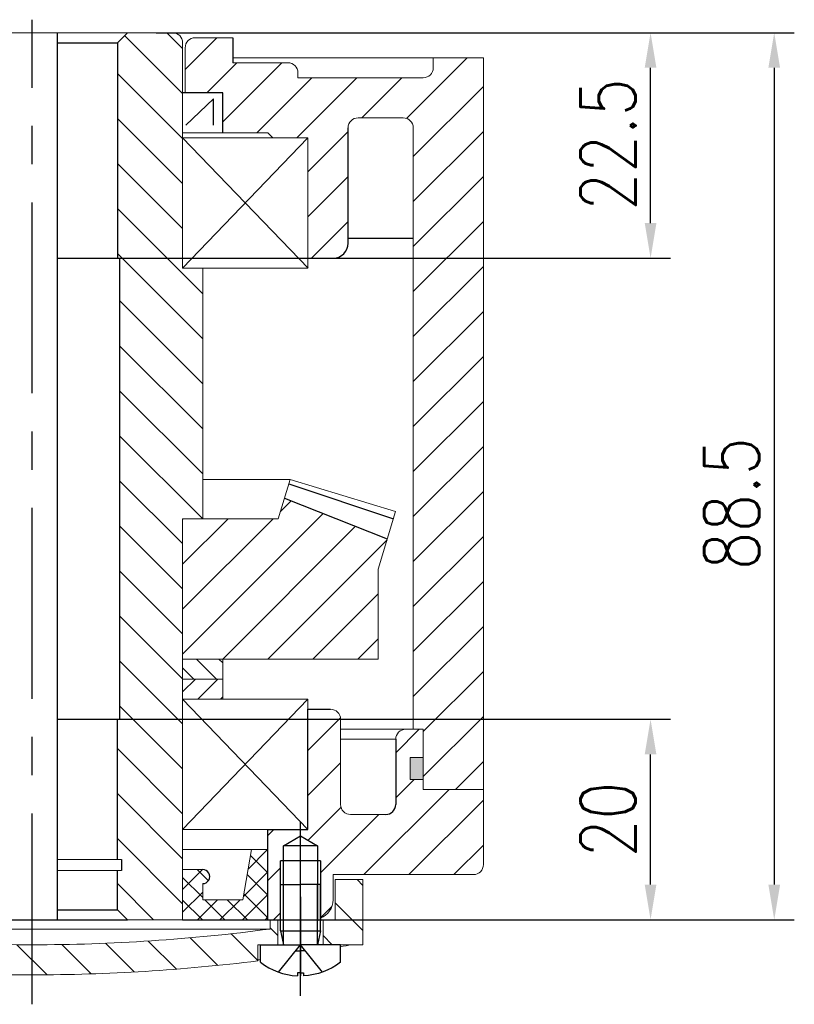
# Model space of a CAD drawing. Header units: inches. Extents: x 837 to 6223, y -2862 to 3098.
# Tile 53 of 139: x 4942 to 5019, y -640 to -542. Entities that reach past the tile are written whole.
import ezdxf

# ---------------------------------------------------------------- set-up
doc = ezdxf.new("R2010")
doc.units = ezdxf.units.IN
doc.header["$LTSCALE"] = 10
doc.header["$MEASUREMENT"] = 0
doc.linetypes.add('CENTER', pattern=[10.159999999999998, 6.35, -1.27, 1.27, -1.27])
doc.linetypes.add('HIDDEN', pattern=[1.905, 1.27, -0.635])
for name, color, linetype in [('1轮廓实线层', 7, 'Continuous'), ('2细线层', 4, 'Continuous'), ('3中心线层', 1, 'CENTER'), ('4虚线层', 6, 'HIDDEN'), ('5剖面线层', 2, 'Continuous'), ('6文字层', 3, 'Continuous'), ('7标注层', 4, 'Continuous')]:
    doc.layers.add(name, color=color, linetype=linetype)
doc.styles.add('PC_TEXTSTYLE', font='isocp.shx', dxfattribs={"width": 0.8, "bigfont": 'HZFS.SHX'})
doc.styles.add('TH_GBDIM', font='romans.shx', dxfattribs={"width": 0.8, "bigfont": 'gbcbig.shx'})
doc.dimstyles.new('TH_GBDIM', dxfattribs={"dimtxt": 3.5, "dimasz": 2.5, "dimexe": 2, "dimexo": 0, "dimgap": 1, "dimtad": 1, "dimdec": 4, "dimdsep": 46, "dimtxsty": 'TH_GBDIM', "dimcen": 0.09, "dimclrd": 4, "dimclre": 4, "dimclrt": 3, "dimadec": 0, "dimazin": 0, "dimtfac": 1, "dimtdec": 4, "dimtmove": 0, "dimatfit": 3, "dimfxl": 1, "dimtzin": 0, "dimarcsym": 0})
pattern_1 = [(45, (4745.646796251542, -894.1764402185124), (-2.245064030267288, 2.245064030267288), [])]
pattern_2 = [(315, (-161.1879354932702, 153.6207585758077), (2.245064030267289, 2.245064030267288), [])]

# ---------------------------------------------------------------- blocks, each defined once
blk = doc.blocks.new('A$C2EF20DBA')
at = {"layer": '5剖面线层', "linetype": 'Continuous', "lineweight": 0}
h = blk.add_hatch(dxfattribs=at)
h.set_pattern_fill('ANSI31', color=4, angle=-90.00000000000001, style=0)
h.set_pattern_definition(pattern_2)
h.paths.add_polyline_path([(2.74999927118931, 11.59999985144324), (-7.288106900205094e-07, 11.59999985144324), (-7.288106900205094e-07, 5.099999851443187), (3.968610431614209, 5.099999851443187), (3.968610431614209, 7.599999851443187), (2.74999927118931, 7.599999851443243)], flags=0)
h = blk.add_hatch(dxfattribs=at)
h.set_pattern_fill('ANSI31', color=4, angle=-90.00000000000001, style=0)
h.set_pattern_definition(pattern_2)
h.paths.add_polyline_path([(65.9372215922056, 11.59999985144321), (63.1872215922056, 11.59999985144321), (63.1872215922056, 7.599999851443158), (61.96861043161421, 7.599999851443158), (61.96861043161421, 5.099999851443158), (65.9372215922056, 5.099999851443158)], flags=0)
h = blk.add_hatch(dxfattribs=at)
h.set_pattern_fill('ANSI31', color=4, angle=-90.00000000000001, style=0)
h.set_pattern_definition(pattern_2)
edge = h.paths.add_edge_path(flags=0)
edge.add_line((57.46861043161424, 5.099999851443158), (57.46861043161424, 7.599999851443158))
edge.add_line((57.46861043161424, 7.599999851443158), (56.68722159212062, 7.599999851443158))
edge.add_line((56.68722159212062, 7.599999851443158), (56.68722159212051, 6.673719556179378))
edge.add_arc((32.93722159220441, 185.0999998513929), 179.9999999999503, -89.99000862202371, -82.41803119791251, ccw=False)
edge.add_arc((32.99999927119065, 185.0999998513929), 179.9999999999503, 262.41803119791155, 269.99000862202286, ccw=False)
edge.add_line((9.249999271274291, 6.673719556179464), (9.249999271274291, 7.599999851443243))
edge.add_line((9.249999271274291, 7.599999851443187), (8.46861043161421, 7.599999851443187))
edge.add_line((8.46861043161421, 7.599999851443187), (8.46861043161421, 5.099999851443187))
edge.add_line((8.46861043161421, 5.099999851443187), (10.46861043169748, 5.099999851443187))
edge.add_line((10.46861043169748, 5.099999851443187), (10.46861043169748, 3.492355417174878))
edge.add_arc((32.99999927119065, 185.0999998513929), 182.9999999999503, 262.9276636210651, 269.9901724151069)
edge.add_arc((32.93722159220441, 185.0999998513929), 182.9999999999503, -89.9901724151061, -82.92766362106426)
edge.add_line((55.46861043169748, 3.492355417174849), (55.46861043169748, 5.099999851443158))
edge.add_line((55.46861043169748, 5.099999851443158), (57.46861043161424, 5.099999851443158))
at = {"color": 7, "linetype": 'Continuous', "lineweight": 15}
for p, q in [((-7.288106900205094e-07, 5.099999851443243), (-7.288106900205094e-07, 11.59999985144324)), ((-7.288106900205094e-07, 11.59999985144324), (2.74999927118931, 11.59999985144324)), ((2.74999927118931, 11.59999985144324), (2.74999927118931, 7.599999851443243)), ((63.1872215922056, 7.599999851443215), (63.1872215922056, 11.59999985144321)), ((63.1872215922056, 11.59999985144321), (65.93722159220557, 11.59999985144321)), ((65.93722159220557, 11.59999985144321), (65.9372215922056, 5.099999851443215)), ((2.74999927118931, 7.599999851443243), (3.968610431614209, 7.599999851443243)), ((3.968610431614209, 7.599999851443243), (3.968610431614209, 5.099999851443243)), ((8.46861043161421, 5.099999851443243), (8.46861043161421, 7.599999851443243)), ((8.46861043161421, 7.599999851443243), (9.249999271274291, 7.599999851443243)), ((9.249999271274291, 7.599999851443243), (9.249999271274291, 6.673719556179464)), ((56.68722159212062, 7.599999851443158), (9.249999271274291, 7.599999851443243)), ((56.68722159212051, 6.673719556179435), (56.68722159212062, 7.599999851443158)), ((56.68722159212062, 7.599999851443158), (57.46861043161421, 7.599999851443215)), ((57.46861043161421, 7.599999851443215), (57.46861043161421, 5.099999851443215)), ((61.96861043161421, 5.099999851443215), (61.96861043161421, 7.599999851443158)), ((61.96861043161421, 7.599999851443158), (63.1872215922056, 7.599999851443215)), ((56.68722159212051, 6.673719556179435), (9.249999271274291, 6.673719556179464)), ((-7.288106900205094e-07, 5.099999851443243), (3.968610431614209, 5.099999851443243)), ((3.968610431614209, 5.099999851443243), (8.46861043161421, 5.099999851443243)), ((8.46861043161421, 5.099999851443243), (10.46861043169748, 5.099999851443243)), ((10.46861043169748, 3.492355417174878), (10.46861043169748, 5.099999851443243)), ((55.46861043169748, 5.099999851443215), (55.46861043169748, 3.492355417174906)), ((55.46861043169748, 5.099999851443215), (57.46861043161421, 5.099999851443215)), ((57.46861043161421, 5.099999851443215), (61.96861043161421, 5.099999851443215)), ((61.96861043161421, 5.099999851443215), (65.9372215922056, 5.099999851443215))]:
    blk.add_line(p, q, dxfattribs=at)
for p, q in [((57.71861043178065, 6.499999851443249), (58.01861043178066, 5.099999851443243)), ((57.71861043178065, 6.499999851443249), (61.71861043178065, 6.499999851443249)), ((61.71861043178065, 6.499999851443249), (61.41861043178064, 5.099999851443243))]:
    blk.add_line(p, q)
for centre, radius, start, end in [((32.99999927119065, 185.0999998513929), 179.9999999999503, 262.4180311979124, 269.9900086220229), ((32.93722159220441, 185.0999998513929), 179.9999999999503, 270.0099913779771, 277.5819688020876), ((33.04430277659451, 173.2730893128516), 171.1757386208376, 259.2525430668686, 259.6254560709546), ((32.89291808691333, 173.2730893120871), 171.1757386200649, 280.3745439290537, 280.7474569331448), ((33.04430277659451, 173.2730893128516), 171.1757386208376, 262.3369808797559, 262.4214063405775), ((32.99999927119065, 185.0999998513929), 182.9999999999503, 262.9276636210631, 269.9901724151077), ((32.93722159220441, 185.0999998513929), 182.9999999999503, 270.0098275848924, 277.0723363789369), ((32.89291808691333, 173.2730893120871), 171.1757386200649, 277.5785936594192, 277.6630191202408)]:
    blk.add_arc(centre, radius, start, end, dxfattribs=at)
at = {"layer": '1轮廓实线层'}
for p, q in [((4.518610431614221, 14.98798174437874), (6.218610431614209, 15.96947720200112)), ((6.218610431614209, 15.96947720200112), (7.918610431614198, 14.98798174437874)), ((58.01861043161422, 14.98798174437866), (59.71861043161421, 15.96947720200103)), ((59.71861043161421, 15.96947720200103), (61.4186104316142, 14.98798174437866)), ((7.918610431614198, 14.98798174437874), (4.518610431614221, 14.98798174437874)), ((4.518610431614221, 7.539264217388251), (4.518610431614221, 14.98798174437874)), ((7.918610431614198, 14.98798174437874), (7.918610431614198, 7.487981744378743)), ((61.4186104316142, 14.98798174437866), (58.01861043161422, 14.98798174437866)), ((58.01861043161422, 7.539264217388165), (58.01861043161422, 14.98798174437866)), ((61.4186104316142, 14.98798174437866), (61.4186104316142, 7.487981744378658)), ((8.21861043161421, 13.48798174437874), (4.218610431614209, 13.48798174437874)), ((61.71861043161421, 13.48798174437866), (57.71861043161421, 13.48798174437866))]:
    blk.add_line(p, q, dxfattribs=at)
at = {"layer": '1轮廓实线层', "extrusion": (1.224646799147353e-16, -7.498798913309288e-33, -1)}
for points in [[(-4.218610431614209, 6.499999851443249), (-4.218610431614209, 11.09999985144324), (-6.218610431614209, 11.09999985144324)], [(-4.518610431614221, 5.099999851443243), (-4.218610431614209, 6.499999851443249), (-6.218610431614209, 6.499999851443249)]]:
    blk.add_lwpolyline(points, dxfattribs=at)
at = {"layer": '1轮廓实线层'}
for points in [[(8.21861043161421, 6.499999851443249), (8.21861043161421, 11.09999985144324), (6.218610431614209, 11.09999985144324)], [(57.71861043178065, 6.499999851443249), (57.71861043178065, 11.09999985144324), (59.71861043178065, 11.09999985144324)], [(7.918610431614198, 5.099999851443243), (8.21861043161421, 6.499999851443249), (6.218610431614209, 6.499999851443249)], [(10.21861043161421, 3.369127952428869), (10.21861043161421, 5.099999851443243), (6.218610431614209, 5.099999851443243)], [(55.71861043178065, 3.369127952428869), (55.71861043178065, 5.099999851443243), (59.71861043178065, 5.099999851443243)], [(6.218610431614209, 2.309999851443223), (6.528610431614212, 2.309999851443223), (6.528610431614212, 1.999999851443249)], [(59.71861043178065, 2.309999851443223), (59.40861043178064, 2.309999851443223), (59.40861043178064, 1.999999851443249)]]:
    blk.add_lwpolyline(points, dxfattribs=at)
at = {"layer": '1轮廓实线层', "extrusion": (-1.224646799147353e-16, -7.498798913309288e-33, -1)}
blk.add_lwpolyline([(-61.71861043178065, 6.499999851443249), (-61.71861043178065, 11.09999985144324), (-59.71861043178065, 11.09999985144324)], dxfattribs=at)
at = {"layer": '1轮廓实线层', "extrusion": (-1.224646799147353e-16, 7.498798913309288e-33, -1)}
for points in [[(-2.218610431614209, 3.369127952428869), (-2.218610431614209, 5.099999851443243), (-6.218610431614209, 5.099999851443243)], [(-6.218610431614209, 2.309999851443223), (-5.908610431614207, 2.309999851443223), (-5.908610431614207, 1.999999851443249)]]:
    blk.add_lwpolyline(points, dxfattribs=at)
at = {"layer": '1轮廓实线层', "extrusion": (1.224646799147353e-16, 7.498798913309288e-33, -1)}
for points in [[(-63.71861043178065, 3.369127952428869), (-63.71861043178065, 5.099999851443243), (-59.71861043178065, 5.099999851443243)], [(-59.71861043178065, 2.309999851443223), (-60.02861043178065, 2.309999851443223), (-60.02861043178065, 1.999999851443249)]]:
    blk.add_lwpolyline(points, dxfattribs=at)
at = {"layer": '1轮廓实线层', "extrusion": (-1.224646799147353e-16, 7.498798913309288e-33, -1)}
blk.add_arc((-6.218610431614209, 8.49260333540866), 6.500000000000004, 272.7336049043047, 307.9798724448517, dxfattribs=at)
at = {"layer": '1轮廓实线层'}
for centre, start, end in [((6.218610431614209, 8.49260333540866), 272.7336049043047, 307.9798724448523), ((59.71861043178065, 8.49260333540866), 232.0201275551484, 267.2663950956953)]:
    blk.add_arc(centre, 6.500000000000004, start, end, dxfattribs=at)
at = {"layer": '1轮廓实线层', "extrusion": (1.224646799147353e-16, 7.498798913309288e-33, -1)}
blk.add_arc((-59.71861043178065, 8.49260333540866), 6.500000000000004, 232.0201275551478, 267.2663950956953, dxfattribs=at)
at = {"layer": '2细线层'}
for p, q in [((4.218610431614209, 7.633932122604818), (4.218610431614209, 13.48798174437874)), ((8.21861043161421, 13.48798174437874), (8.21861043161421, 7.487981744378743)), ((57.71861043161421, 7.633932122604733), (57.71861043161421, 13.48798174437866)), ((61.71861043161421, 13.48798174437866), (61.71861043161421, 7.487981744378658))]:
    blk.add_line(p, q, dxfattribs=at)
at = {"layer": '2细线层', "extrusion": (1.224646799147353e-16, -7.498798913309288e-33, -1)}
blk.add_lwpolyline([(-4.518610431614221, 5.099999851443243), (-4.518610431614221, 11.09999985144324)], dxfattribs=at)
at = {"layer": '2细线层'}
for points in [[(7.918610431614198, 5.099999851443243), (7.918610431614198, 11.09999985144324)], [(58.01861043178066, 5.099999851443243), (58.01861043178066, 11.09999985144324)]]:
    blk.add_lwpolyline(points, dxfattribs=at)
at = {"layer": '2细线层', "extrusion": (-1.224646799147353e-16, -7.498798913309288e-33, -1)}
blk.add_lwpolyline([(-61.41861043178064, 5.099999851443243), (-61.41861043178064, 11.09999985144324)], dxfattribs=at)
at = {"layer": '3中心线层'}
for p, q in [((6.218610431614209, -1.485567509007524e-07), (6.218610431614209, 16.93108616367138)), ((59.71861043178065, -1.485567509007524e-07), (59.71861043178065, 17.3455716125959)), ((59.71861043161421, 9.888514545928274), (59.71861043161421, 2.348570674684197)), ((6.218610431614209, 9.237724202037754), (6.218610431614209, 2.015085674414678)), ((59.71861043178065, 9.237724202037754), (59.71861043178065, 2.015085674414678))]:
    blk.add_line(p, q, dxfattribs=at)
at = {"layer": '4虚线层', "extrusion": (-1.224646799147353e-16, 7.498798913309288e-33, -1)}
for p, q in [((4.018610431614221, 2.376231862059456), (6.218610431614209, 5.099999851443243)), ((5.717833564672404, 4.479999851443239), (6.218610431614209, 4.479999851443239))]:
    blk.add_line(p, q, dxfattribs=at)
at = {"layer": '4虚线层'}
for p, q in [((8.418610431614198, 2.376231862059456), (6.218610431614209, 5.099999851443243)), ((57.51861043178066, 2.376231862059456), (59.71861043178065, 5.099999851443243)), ((6.719387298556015, 4.479999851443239), (6.218610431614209, 4.479999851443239)), ((59.21783356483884, 4.479999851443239), (59.71861043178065, 4.479999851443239))]:
    blk.add_line(p, q, dxfattribs=at)
at = {"layer": '4虚线层', "extrusion": (1.224646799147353e-16, 7.498798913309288e-33, -1)}
for p, q in [((61.91861043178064, 2.376231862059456), (59.71861043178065, 5.099999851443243)), ((60.21938729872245, 4.479999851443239), (59.71861043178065, 4.479999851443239))]:
    blk.add_line(p, q, dxfattribs=at)
at = {"layer": '6文字层', "color": 7, "style": 'PC_TEXTSTYLE'}
blk.add_text('TH_SUPERPART', height=1e-29, rotation=90, dxfattribs=at).set_placement((6.218610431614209, 5.099999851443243))
blk = doc.blocks.new('*D625')
at = {"layer": '7标注层', "color": 4, "lineweight": -2, "transparency": 16777216}
for p, q in [((4955.748224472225, -543.434848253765), (5007.070005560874, -543.434848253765)), ((5005.070005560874, -562.4348483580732), (5005.070005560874, -546.934848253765)), ((4952.151440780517, -565.9348483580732), (5007.070005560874, -565.9348483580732))]:
    blk.add_line(p, q, dxfattribs=at)
at = {"layer": '7标注层', "color": 4, "transparency": 16777216}
for points in [[(5004.486672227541, -546.934848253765), (5005.653338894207, -546.934848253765), (5005.070005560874, -543.434848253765)], [(5004.486672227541, -562.4348483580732), (5005.653338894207, -562.4348483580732), (5005.070005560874, -565.9348483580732)]]:
    blk.add_solid(points, dxfattribs=at)
at = {"layer": 'Defpoints', "color": 0, "transparency": 16777216}
for p in [(4955.748224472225, -543.434848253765), (5005.070005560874, -543.434848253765), (4952.151440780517, -565.9348483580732)]:
    blk.add_point(p, dxfattribs=at)
at = {"layer": '7标注层', "color": 3, "transparency": 16777216, "insert": (5000.820005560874, -554.5903896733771), "char_height": 5.5, "attachment_point": 5, "rotation": 90, "style": 'TH_GBDIM'}
blk.add_mtext('22.5', dxfattribs=at)
blk = doc.blocks.new('*D626')
at = {"layer": '7标注层', "color": 4, "lineweight": -2, "transparency": 16777216}
for p, q in [((4952.151440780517, -611.9348484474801), (5007.070005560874, -611.9348484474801)), ((5005.070005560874, -628.4348483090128), (5005.070005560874, -615.4348484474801)), ((4958.401442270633, -631.9348483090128), (5007.070005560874, -631.9348483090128))]:
    blk.add_line(p, q, dxfattribs=at)
at = {"layer": '7标注层', "color": 4, "transparency": 16777216}
for points in [[(5004.486672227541, -615.4348484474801), (5005.653338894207, -615.4348484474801), (5005.070005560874, -611.9348484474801)], [(5004.486672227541, -628.4348483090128), (5005.653338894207, -628.4348483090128), (5005.070005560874, -631.9348483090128)]]:
    blk.add_solid(points, dxfattribs=at)
at = {"layer": 'Defpoints', "color": 0, "transparency": 16777216}
for p in [(4952.151440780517, -611.9348484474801), (5005.070005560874, -611.9348484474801), (4958.401442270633, -631.9348483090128)]:
    blk.add_point(p, dxfattribs=at)
at = {"layer": '7标注层', "color": 3, "transparency": 16777216, "insert": (5000.820005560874, -621.9348483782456), "char_height": 5.5, "attachment_point": 5, "rotation": 90, "style": 'TH_GBDIM'}
blk.add_mtext('20', dxfattribs=at)
blk = doc.blocks.new('*D627')
at = {"layer": '7标注层', "color": 4, "lineweight": -2, "transparency": 16777216}
for p, q in [((4955.748224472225, -543.434848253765), (5019.405454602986, -543.434848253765)), ((5017.405454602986, -546.934848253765), (5017.405454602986, -628.4348483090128)), ((4958.401442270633, -631.9348483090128), (5019.405454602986, -631.9348483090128))]:
    blk.add_line(p, q, dxfattribs=at)
at = {"layer": '7标注层', "color": 4, "transparency": 16777216}
for points in [[(5016.822121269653, -546.934848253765), (5017.988787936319, -546.934848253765), (5017.405454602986, -543.434848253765)], [(5016.822121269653, -628.4348483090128), (5017.988787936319, -628.4348483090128), (5017.405454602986, -631.9348483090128)]]:
    blk.add_solid(points, dxfattribs=at)
at = {"layer": 'Defpoints', "color": 0, "transparency": 16777216}
for p in [(4955.748224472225, -543.434848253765), (4958.401442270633, -631.9348483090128), (5017.405454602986, -631.9348483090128)]:
    blk.add_point(p, dxfattribs=at)
at = {"layer": '7标注层', "color": 3, "transparency": 16777216, "insert": (5013.155454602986, -590.4122313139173), "char_height": 5.5, "attachment_point": 5, "rotation": 90, "style": 'TH_GBDIM'}
blk.add_mtext('88.5', dxfattribs=at)

msp = doc.modelspace()

# ---------------------------------------------------------------- hatches: boundary and pattern name
at = {"layer": '5剖面线层'}
h = msp.add_hatch(dxfattribs=at)
h.set_pattern_fill('ANSI31', color=256, angle=270)
h.set_pattern_definition([(315, (4295.179899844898, -824.7341360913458), (2.245064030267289, 2.245064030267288), [])])
h.paths.add_polyline_path([(4952.15144171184, -565.9348483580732), (4951.901442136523, -565.9348483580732), (4951.901442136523, -544.434848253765), (4952.901442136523, -543.434848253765), (4957.401441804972, -543.434848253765, -0.4142135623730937), (4958.401441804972, -544.434848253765), (4958.401441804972, -566.9348485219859), (4960.401441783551, -566.9348485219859), (4960.401441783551, -591.9348484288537), (4958.401442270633, -591.9348484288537), (4958.401442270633, -605.9348474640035), (4958.401441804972, -605.9348474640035), (4958.401441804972, -631.9348483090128), (4952.901440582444, -631.9348483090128), (4951.901442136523, -630.9348498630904), (4951.901442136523, -627.0348469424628), (4952.301440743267, -627.0348469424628), (4952.30144167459, -625.9348469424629), (4951.901442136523, -625.9348469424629), (4951.901442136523, -611.9348484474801), (4952.15144171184, -611.9348484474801)])
h = msp.add_hatch(dxfattribs=at)
h.set_pattern_fill('ANSI31', color=256)
h.set_pattern_definition([(45, (4394.015564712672, -1053.373524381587), (-2.245064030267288, 2.245064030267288), [])])
h.paths.add_polyline_path([(4982.401440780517, -547.9348472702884), (4969.901443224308, -547.9348472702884), (4969.901443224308, -547.4348483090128, 0.414213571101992), (4968.901443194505, -546.4348483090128), (4963.401440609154, -546.4348484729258), (4963.401440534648, -543.934848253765), (4959.65144068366, -543.934848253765, 0.4142135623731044), (4958.65144068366, -544.934848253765), (4958.65144068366, -549.434848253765), (4962.40144091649, -549.434848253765), (4962.40144091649, -553.4348472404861), (4966.901439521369, -553.4348472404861), (4967.401440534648, -553.934848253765), (4970.901441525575, -553.934848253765), (4970.901441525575, -565.9348483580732), (4973.401442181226, -565.9348483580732, 0.4142135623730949), (4974.901442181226, -564.4348483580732), (4974.901442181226, -552.9348480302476, -0.4142135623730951), (4975.901442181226, -551.9348480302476), (4980.401440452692, -551.9348480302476, -0.4142135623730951), (4981.401440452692, -552.9348480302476), (4981.401440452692, -612.9348486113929), (4982.401442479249, -612.9348486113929), (4982.401442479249, -618.9348495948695), (4988.401441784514, -618.9348495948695), (4988.401443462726, -545.9348469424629), (4983.401440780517, -545.9348469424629), (4983.401440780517, -546.9348472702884, -0.4142135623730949)])
h = msp.add_hatch(dxfattribs=at)
h.set_pattern_fill('ANSI31', color=256, style=0)
h.set_pattern_definition([(45, (3679.299014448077, -950.5980628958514), (-2.245064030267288, 2.245064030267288), [])])
h.paths.add_polyline_path([(4928.401441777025, -605.9348474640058), (4928.401441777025, -591.934848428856), (4926.401441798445, -591.934848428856), (4918.874645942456, -591.934848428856), (4918.25046342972, -589.8764963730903), (4907.986161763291, -593.9337570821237), (4908.901442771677, -596.9520597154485), (4908.901442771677, -605.9348474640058)])
h.paths.add_polyline_path([(4977.901441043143, -605.9348474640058), (4977.901441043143, -596.9520612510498), (4978.816722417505, -593.9337574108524), (4968.55242142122, -589.8764969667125), (4967.928240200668, -591.934848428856), (4958.401442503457, -591.934848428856), (4958.401442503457, -605.9348474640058)])
h = msp.add_hatch(dxfattribs=at)
h.set_pattern_fill('ANSI31', color=256, scale=0.5, angle=90, style=0)
h.set_pattern_definition([(135, (4747.440791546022, -847.110637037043), (-1.122532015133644, -1.122532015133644), [])])
h.paths.add_polyline_path([(4958.401441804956, -605.9348471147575), (4958.401441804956, -607.9348480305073), (4962.401440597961, -607.9348480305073), (4962.401440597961, -605.9348471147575)])
h = msp.add_hatch(dxfattribs=at)
h.set_pattern_fill('ANSI31', color=256, scale=0.5, style=0)
h.set_pattern_definition([(45, (4747.440791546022, -847.110637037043), (-1.122532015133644, 1.122532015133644), [])])
h.paths.add_polyline_path([(4958.401441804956, -607.9348480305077), (4958.401441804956, -609.9348480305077), (4962.401440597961, -609.9348480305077), (4962.401440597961, -607.9348480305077)])
h = msp.add_hatch(dxfattribs=at)
h.set_pattern_fill('ANSI31', color=4, style=0)
h.set_pattern_definition(pattern_1)
h.paths.add_polyline_path([(4970.15144167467, -623.5653709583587), (4970.15144167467, -622.9348465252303), (4966.901440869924, -622.9348465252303), (4966.901440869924, -631.9348483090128), (4967.120052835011, -631.9348483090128), (4967.901441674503, -631.9348483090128), (4968.15144167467, -631.9348483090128), (4968.15144167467, -628.4348483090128), (4968.151441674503, -626.0468664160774), (4968.451441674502, -626.0468664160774), (4968.451441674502, -624.5468664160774)])
edge = h.paths.add_edge_path()
edge.add_line((4916.651441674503, -623.5653709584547), (4916.651441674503, -622.9348465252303))
edge.add_line((4916.651441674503, -622.9348465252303), (4915.901441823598, -622.9348465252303))
edge.add_line((4915.901441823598, -622.9348465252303), (4915.901441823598, -610.9348482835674))
edge.add_line((4915.901441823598, -610.9348482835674), (4913.651441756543, -610.9348482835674))
edge.add_arc((4913.651441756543, -611.9348482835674), 1, 90, 180)
edge.add_line((4912.651441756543, -611.9348482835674), (4912.651441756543, -620.4348487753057))
edge.add_arc((4911.651441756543, -620.4348487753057), 1, -90, 0, ccw=False)
edge.add_line((4911.651441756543, -621.4348487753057), (4908.151440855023, -621.4348487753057))
edge.add_arc((4908.151440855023, -620.4348487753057), 1, 180, 270, ccw=False)
edge.add_line((4907.151440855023, -620.4348487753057), (4907.151440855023, -613.9348486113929))
edge.add_arc((4906.151440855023, -613.9348486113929), 1, 0, 90)
edge.add_line((4906.151440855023, -612.9348486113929), (4904.401440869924, -612.9348486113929))
edge.add_line((4904.401440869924, -612.9348486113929), (4904.401440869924, -615.7348475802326))
edge.add_line((4904.401440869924, -615.7348475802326), (4905.701442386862, -615.7348475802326))
edge.add_line((4905.701442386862, -615.7348475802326), (4905.701442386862, -617.9348475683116))
edge.add_line((4905.701442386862, -617.9348475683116), (4904.401440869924, -617.9348475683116))
edge.add_line((4904.401440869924, -617.9348475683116), (4904.401440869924, -618.9348495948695))
edge.add_line((4904.401440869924, -618.9348495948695), (4898.401441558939, -618.9348496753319))
edge.add_line((4898.401441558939, -618.9348496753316), (4898.401441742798, -626.434848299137))
edge.add_arc((4899.401441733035, -626.4348482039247), 0.9999999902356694, 180.0000054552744, 270.0000002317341)
edge.add_line((4899.401441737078, -627.4348481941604), (4913.401441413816, -627.4348481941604))
edge.add_line((4913.401441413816, -627.4348481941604), (4913.401441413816, -629.9348483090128))
edge.add_arc((4915.401441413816, -629.9348483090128), 2, 180.0000000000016, 247.9756952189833)
edge.add_line((4914.651441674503, -631.7888980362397), (4914.651441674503, -628.4348483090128))
edge.add_line((4914.651441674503, -628.4348483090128), (4914.651441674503, -626.0468664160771))
edge.add_line((4914.651441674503, -626.0468664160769), (4914.951441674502, -626.0468664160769))
edge.add_line((4914.951441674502, -626.0468664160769), (4914.951441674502, -624.5468664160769))
edge.add_line((4914.951441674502, -624.5468664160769), (4916.651441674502, -623.5653709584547))
h.paths.add_polyline_path([(4919.901441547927, -622.9348465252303), (4916.651441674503, -622.9348465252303), (4916.651441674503, -623.5653709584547), (4918.351441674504, -624.5468664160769), (4918.351441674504, -626.0468664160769), (4918.651441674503, -626.0468664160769), (4918.651441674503, -632.0468664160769), (4918.651441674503, -633.0348483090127), (4918.351441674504, -634.4348483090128), (4918.901441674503, -634.4348483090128), (4918.901441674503, -631.9348483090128), (4919.682830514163, -631.9348483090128), (4919.901441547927, -631.9348483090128)])
h = msp.add_hatch(dxfattribs=at)
h.set_pattern_fill('ANSI31', color=4, style=0)
h.set_pattern_definition(pattern_1)
h.paths.add_polyline_path([(4916.651441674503, -623.5653709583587), (4916.651441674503, -622.9348465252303), (4919.901442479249, -622.9348465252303), (4919.901442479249, -631.9348483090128), (4919.682830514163, -631.9348483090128), (4918.90144167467, -631.9348483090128), (4918.651441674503, -631.9348483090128), (4918.651441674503, -628.4348483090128), (4918.65144167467, -626.0468664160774), (4918.351441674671, -626.0468664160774), (4918.351441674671, -624.5468664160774)])
edge = h.paths.add_edge_path()
edge.add_line((4970.15144167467, -623.5653709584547), (4970.15144167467, -622.9348465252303))
edge.add_line((4970.15144167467, -622.9348465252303), (4970.901441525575, -622.9348465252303))
edge.add_line((4970.901441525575, -622.9348465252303), (4970.901441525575, -610.9348482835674))
edge.add_line((4970.901441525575, -610.9348482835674), (4973.15144159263, -610.9348482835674))
edge.add_arc((4973.15144159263, -611.9348482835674), 1, 0, 90, ccw=False)
edge.add_line((4974.15144159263, -611.9348482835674), (4974.15144159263, -620.4348487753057))
edge.add_arc((4975.15144159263, -620.4348487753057), 1, 180, 270)
edge.add_line((4975.15144159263, -621.4348487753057), (4978.651442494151, -621.4348487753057))
edge.add_arc((4978.651442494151, -620.4348487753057), 1, 270, 360)
edge.add_line((4979.651442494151, -620.4348487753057), (4979.651442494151, -613.9348486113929))
edge.add_arc((4980.651442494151, -613.9348486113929), 1, 90, 180, ccw=False)
edge.add_line((4980.651442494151, -612.9348486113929), (4982.401442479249, -612.9348486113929))
edge.add_line((4982.401442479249, -612.9348486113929), (4982.401442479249, -615.7348475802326))
edge.add_line((4982.401442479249, -615.7348475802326), (4981.101440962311, -615.7348475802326))
edge.add_line((4981.101440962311, -615.7348475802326), (4981.101440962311, -617.9348475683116))
edge.add_line((4981.101440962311, -617.9348475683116), (4982.401442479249, -617.9348475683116))
edge.add_line((4982.401442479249, -617.9348475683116), (4982.401442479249, -618.9348495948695))
edge.add_line((4982.401442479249, -618.9348495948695), (4988.401441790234, -618.9348496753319))
edge.add_line((4988.401441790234, -618.9348496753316), (4988.401441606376, -626.434848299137))
edge.add_arc((4987.401441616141, -626.4348482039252), 0.9999999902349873, 269.9999997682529, 359.99999454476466, ccw=False)
edge.add_line((4987.401441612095, -627.4348481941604), (4973.401441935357, -627.4348481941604))
edge.add_line((4973.401441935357, -627.4348481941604), (4973.401441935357, -629.9348483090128))
edge.add_arc((4971.401441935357, -629.9348483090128), 2, 292.0243047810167, 359.99999999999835, ccw=False)
edge.add_line((4972.15144167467, -631.7888980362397), (4972.15144167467, -628.4348483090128))
edge.add_line((4972.15144167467, -628.4348483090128), (4972.15144167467, -626.0468664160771))
edge.add_line((4972.15144167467, -626.0468664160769), (4971.851441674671, -626.0468664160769))
edge.add_line((4971.851441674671, -626.0468664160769), (4971.851441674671, -624.5468664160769))
edge.add_line((4971.851441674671, -624.5468664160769), (4970.151441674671, -623.5653709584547))
h.paths.add_polyline_path([(4966.901441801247, -622.9348465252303), (4970.15144167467, -622.9348465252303), (4970.15144167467, -623.5653709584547), (4968.45144167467, -624.5468664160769), (4968.45144167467, -626.0468664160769), (4968.15144167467, -626.0468664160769), (4968.15144167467, -632.0468664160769), (4968.15144167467, -633.0348483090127), (4968.45144167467, -634.4348483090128), (4967.90144167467, -634.4348483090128), (4967.90144167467, -631.9348483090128), (4967.120052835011, -631.9348483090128), (4966.901441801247, -631.9348483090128)])
h = msp.add_hatch(color=256, dxfattribs=at)
h.paths.add_polyline_path([(4905.701442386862, -615.7348475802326), (4904.401440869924, -615.7348475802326), (4904.401440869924, -617.9348475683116), (4905.701442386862, -617.9348475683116)])
h.paths.add_polyline_path([(4982.401442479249, -615.7348475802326), (4981.101442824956, -615.7348475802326), (4981.101442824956, -617.9348475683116), (4982.401442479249, -617.9348475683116)])
h = msp.add_hatch(dxfattribs=at)
h.set_pattern_fill('ANSI37', color=256, scale=0.5, style=0)
h.set_pattern_definition([(45, (4769.293001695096, -914.5715053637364), (-1.122532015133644, 1.122532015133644), []), (135, (4769.293001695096, -914.5715053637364), (-1.122532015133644, -1.122532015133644), [])])
h.paths.add_polyline_path([(4928.401441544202, -626.9348471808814), (4926.401441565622, -626.9348471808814, 0.9999999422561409), (4926.401441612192, -628.3348494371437), (4926.401441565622, -628.3348494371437), (4926.401441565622, -629.9348495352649), (4922.401441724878, -629.9348495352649), (4921.519806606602, -624.9348468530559), (4919.901441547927, -624.9348468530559), (4919.901441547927, -631.9348483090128), (4928.401441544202, -631.9348483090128)])
h.paths.add_polyline_path([(4960.401442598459, -629.9348495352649), (4960.401442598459, -628.3348494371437, 0.999998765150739), (4960.401441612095, -626.9348471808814), (4958.901443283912, -626.9348471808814), (4958.401442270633, -626.9348471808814), (4958.401442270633, -631.9348483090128), (4966.901440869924, -631.9348483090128), (4966.901440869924, -624.9348468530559), (4965.283077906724, -624.9348468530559), (4964.40144325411, -629.9348495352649)])

# ---------------------------------------------------------------- linework, layer by layer
at = {"color": 7, "linetype": 'Continuous', "lineweight": 15}
for p, q in [((4929.401441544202, -543.434848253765), (4957.401441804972, -543.434848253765)), ((4959.65144068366, -543.934848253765), (4960.882821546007, -543.934848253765)), ((4959.65144068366, -543.934848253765), (4963.401440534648, -543.934848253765)), ((4958.401442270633, -566.9348485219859), (4958.401441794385, -544.4347027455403)), ((4958.65144068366, -549.434848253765), (4958.65144068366, -544.934848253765)), ((4963.401440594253, -545.9348469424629), (4988.401443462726, -545.9348469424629)), ((4983.401440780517, -545.9348469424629), (4983.401440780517, -546.9348472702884)), ((4988.401443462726, -545.9348469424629), (4988.401441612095, -626.4348482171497)), ((4968.901443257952, -546.4348483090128), (4963.401440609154, -546.4348484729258)), ((4969.901443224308, -547.9348472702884), (4969.901443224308, -547.4348483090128)), ((4969.901443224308, -547.9348472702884), (4982.401440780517, -547.9348472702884)), ((4980.401440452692, -551.9348480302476), (4975.901442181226, -551.9348480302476)), ((4981.401440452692, -552.9348480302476), (4981.401440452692, -612.9348486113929)), ((4958.401441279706, -553.4348472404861), (4966.901439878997, -553.4348472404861)), ((4958.401442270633, -553.4348472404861), (4966.901440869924, -553.4348472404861)), ((4958.401442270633, -553.934848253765), (4970.901441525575, -553.934848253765)), ((4970.901441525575, -566.9348485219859), (4970.901441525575, -553.934848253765)), ((4973.401442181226, -565.9348483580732), (4970.901441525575, -565.9348483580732)), ((4970.901441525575, -566.9348485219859), (4958.401442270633, -566.9348485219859)), ((4960.401442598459, -591.9348484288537), (4960.401442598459, -566.9348485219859)), ((4960.401442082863, -588.0260819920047), (4969.11354730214, -588.0260819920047)), ((4960.401442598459, -588.0260822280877), (4969.113548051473, -588.0260822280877)), ((4960.401442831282, -588.02608222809), (4969.113548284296, -588.02608222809)), ((4969.11354654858, -588.0260822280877), (4967.928237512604, -591.9348480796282)), ((4969.113547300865, -588.0260819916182), (4979.640191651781, -591.2182205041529)), ((4979.640191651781, -591.2182205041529), (4977.901440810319, -596.9520620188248)), ((4958.401442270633, -591.9348484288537), (4960.401442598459, -591.9348484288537)), ((4958.401442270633, -591.9348484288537), (4958.401442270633, -631.9348498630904)), ((4958.401442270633, -591.9348484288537), (4967.928237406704, -591.9348484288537)), ((4977.901440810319, -605.9348474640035), (4977.901440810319, -596.9520620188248)), ((4962.401442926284, -605.9348474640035), (4958.401442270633, -605.9348474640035)), ((4977.901440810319, -605.9348474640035), (4958.401442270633, -605.9348474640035)), ((4962.401442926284, -609.9348481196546), (4962.401442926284, -605.9348474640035)), ((4962.401440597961, -607.9348480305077), (4958.401441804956, -607.9348480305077)), ((4970.901441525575, -609.9348481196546), (4958.401442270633, -609.9348481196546)), ((4970.901441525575, -609.9348481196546), (4970.901441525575, -622.9348465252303)), ((4970.901441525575, -610.9348482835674), (4973.151440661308, -610.9348482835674)), ((4974.151440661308, -620.4348487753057), (4974.151440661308, -611.9348482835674)), ((4974.151440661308, -612.9348486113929), (4980.651440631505, -612.9348486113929)), ((4982.401442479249, -612.9348486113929), (4980.651440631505, -612.9348486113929)), ((4980.651442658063, -612.9348486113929), (4982.401442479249, -612.9348486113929)), ((4982.401442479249, -615.7348475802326), (4982.401442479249, -612.9348486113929)), ((4982.401442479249, -612.9348486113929), (4982.401442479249, -618.9348495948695)), ((4974.151440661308, -613.9348487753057), (4979.651440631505, -613.9348487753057)), ((4981.101442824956, -615.7348475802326), (4982.401442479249, -615.7348475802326)), ((4981.101442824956, -617.9348475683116), (4981.101442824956, -615.7348475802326)), ((4982.401442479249, -617.9348475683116), (4981.101442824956, -617.9348475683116)), ((4982.401442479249, -618.9348495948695), (4982.401442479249, -617.9348475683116)), ((4988.401443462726, -618.9348495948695), (4982.401442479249, -618.9348495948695)), ((4988.401443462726, -618.9348495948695), (4982.401442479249, -618.9348495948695)), ((4975.151440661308, -621.4348487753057), (4978.651440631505, -621.4348487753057)), ((4970.901441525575, -622.9348465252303), (4958.401442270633, -622.9348465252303)), ((4966.901440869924, -622.9348465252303), (4966.901440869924, -631.9348483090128)), ((4966.901440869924, -624.9348468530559), (4958.401442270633, -624.9348468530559)), ((4964.40144325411, -629.9348495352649), (4965.283077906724, -624.9348468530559)), ((4945.901442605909, -625.9348469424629), (4952.30144167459, -625.9348469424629)), ((4945.901442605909, -627.0348469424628), (4952.301442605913, -627.0348469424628)), ((4958.401442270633, -626.9348471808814), (4958.901443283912, -626.9348471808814)), ((4958.901443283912, -626.9348471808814), (4960.401442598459, -626.9348471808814)), ((4987.401441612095, -627.4348481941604), (4973.40144286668, -627.4348481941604)), ((4973.40144286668, -627.4348481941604), (4973.40144286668, -629.9348483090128)), ((4960.401442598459, -628.3348485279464), (4960.401442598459, -629.9348495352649)), ((4960.401442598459, -629.9348495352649), (4964.40144325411, -629.9348495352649))]:
    msp.add_line(p, q, dxfattribs=at)
at = {"color": 7}
for p, q in [((4974.901442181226, -564.4348483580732), (4974.901442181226, -552.9348480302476)), ((4970.901441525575, -622.9348465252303), (4970.901441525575, -610.9348482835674)), ((4970.901441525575, -610.9348482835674), (4973.151440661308, -610.9348482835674)), ((4979.651440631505, -613.9348486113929), (4979.651440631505, -620.4348487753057)), ((4966.901440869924, -631.9348483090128), (4966.901440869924, -622.9348465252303)), ((4966.901440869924, -622.9348465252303), (4970.901441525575, -622.9348465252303))]:
    msp.add_line(p, q, dxfattribs=at)
at = {"color": 7, "linetype": 'Continuous', "lineweight": 15}
for centre, start, end in [((4957.401441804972, -544.434848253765), 0, 90), ((4959.65144068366, -544.934848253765), 90, 180), ((4968.901443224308, -547.4348483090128), 0, 89.99999807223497), ((4982.401440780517, -546.9348472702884), 270, 0), ((4980.401440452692, -552.9348480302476), 0, 90), ((4973.151440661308, -611.9348482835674), 0, 90), ((4975.151440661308, -620.4348487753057), 180, 270), ((4987.401441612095, -626.4348481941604), 270, 359.9999986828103)]:
    msp.add_arc(centre, 1, start, end, dxfattribs=at)
at = {"color": 7, "lineweight": 15}
for centre, radius, start, end in [((4975.901442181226, -552.9348480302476), 1, 90, 180), ((4980.651440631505, -613.9348486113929), 1, 90, 180), ((4971.40144286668, -629.9348483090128), 2, 292.0242759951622, 0)]:
    msp.add_arc(centre, radius, start, end, dxfattribs=at)
at = {"color": 7}
for centre, radius, start, end in [((4973.401442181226, -564.4348483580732), 1.5, 270, 0), ((4978.651440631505, -620.4348487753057), 1, 270, 0), ((4960.401441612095, -627.6348483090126), 0.700001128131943, 270.000080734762, 90.78586603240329)]:
    msp.add_arc(centre, radius, start, end, dxfattribs=at)
at = {"layer": '1轮廓实线层'}
for p, q in [((4945.901442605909, -543.434848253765), (4945.901442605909, -631.9348483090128)), ((4951.901442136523, -544.434848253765), (4952.901442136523, -543.434848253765)), ((4963.401440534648, -543.9348476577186), (4963.401440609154, -546.434848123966)), ((4945.901442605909, -544.434848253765), (4951.901442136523, -544.434848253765)), ((4962.40144091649, -549.434848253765), (4958.401440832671, -549.434848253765)), ((4961.48850466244, -550.0314523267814), (4958.733563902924, -552.6699400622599)), ((4961.48850466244, -552.6699400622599), (4961.48850466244, -550.0314523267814)), ((4962.40144091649, -553.434848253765), (4962.40144091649, -549.434848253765)), ((4966.901440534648, -553.434848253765), (4967.401440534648, -553.934848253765)), ((4974.901442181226, -563.9348480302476), (4981.401440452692, -563.9348480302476)), ((4968.55242142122, -589.8764969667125), (4978.816721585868, -593.9337570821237)), ((4952.301441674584, -625.9348394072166), (4952.301442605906, -627.0348394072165)), ((4945.901442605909, -630.9348498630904), (4951.901442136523, -630.9348498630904)), ((4951.901442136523, -630.9348498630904), (4952.901442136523, -631.9348498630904)), ((4933.901441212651, -631.9348498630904), (4952.901442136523, -631.9348498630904))]:
    msp.add_line(p, q, dxfattribs=at)
at = {"layer": '1轮廓实线层', "ltscale": 0.5}
for p, q in [((4951.901442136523, -544.434848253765), (4951.901442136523, -565.9348483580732)), ((4945.901442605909, -565.9348483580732), (4952.151440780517, -565.9348483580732)), ((4952.151440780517, -611.9348484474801), (4952.151440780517, -565.9348483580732)), ((4945.901442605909, -611.9348484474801), (4951.901442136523, -611.9348484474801)), ((4951.901442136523, -625.9348469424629), (4951.901442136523, -611.9348484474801)), ((4951.901442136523, -611.9348484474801), (4952.151440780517, -611.9348484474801)), ((4951.901442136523, -630.9348498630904), (4951.901442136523, -627.0348469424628))]:
    msp.add_line(p, q, dxfattribs=at)
at = {"layer": '2细线层'}
for p, q in [((4970.917290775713, -566.9348485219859), (4958.401442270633, -553.934848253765)), ((4958.401442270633, -566.9348485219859), (4970.901441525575, -553.934848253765)), ((4970.901441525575, -622.9348465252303), (4958.401442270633, -609.9348481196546)), ((4958.401442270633, -622.9348465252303), (4970.901441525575, -609.9348481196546))]:
    msp.add_line(p, q, dxfattribs=at)
at = {"layer": '3中心线层', "ltscale": 0.3}
msp.add_line((4943.401441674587, -640.373640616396), (4943.401441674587, -542.1400121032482), dxfattribs=at)
at = {"layer": '3中心线层', "ltscale": 0.5}
msp.add_line((4968.981498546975, -588.4615338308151), (4979.420910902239, -591.9413379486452), dxfattribs=at)

# ---------------------------------------------------------------- block references
at = {"layer": '1轮廓实线层', "color": 7}
msp.add_blockref('A$C2EF20DBA', (4910.43283124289, -639.5348481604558), dxfattribs=at)

# ---------------------------------------------------------------- dimensions: what is measured, and where the dimension line sits
at = {"layer": '7标注层'}
for base, p1, p2, picture, middle in [((5005.070005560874, -543.434848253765), (4952.151440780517, -565.9348483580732), (4955.748224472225, -543.434848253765), '*D625', (5005.070005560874, -554.5903896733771)), ((5017.405454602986, -631.9348483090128), (4955.748224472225, -543.434848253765), (4958.401442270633, -631.9348483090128), '*D627', (5017.405454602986, -590.4122313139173))]:
    dim = msp.add_linear_dim(base=base, p1=p1, p2=p2, angle=90, dimstyle='TH_GBDIM', override={"dimtxt": 5.5, "dimasz": 3.5, "dimgap": 1.5, "dimdec": 1, "dimadec": 1}, dxfattribs=at)
    dim.commit()
    dim.dimension.update_dxf_attribs({"geometry": picture, "text_midpoint": middle, "dimtype": 160})
dim = msp.add_linear_dim(base=(5005.070005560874, -611.9348484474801), p1=(4958.401442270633, -631.9348483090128), p2=(4952.151440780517, -611.9348484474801), angle=90, dimstyle='TH_GBDIM', override={"dimtxt": 5.5, "dimasz": 3.5, "dimgap": 1.5, "dimdec": 1, "dimadec": 1}, dxfattribs=at)
dim.commit()
dim.dimension.update_dxf_attribs({"geometry": '*D626', "text_midpoint": (5000.820005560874, -621.9348483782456)})

doc.saveas('drawing.dxf')
